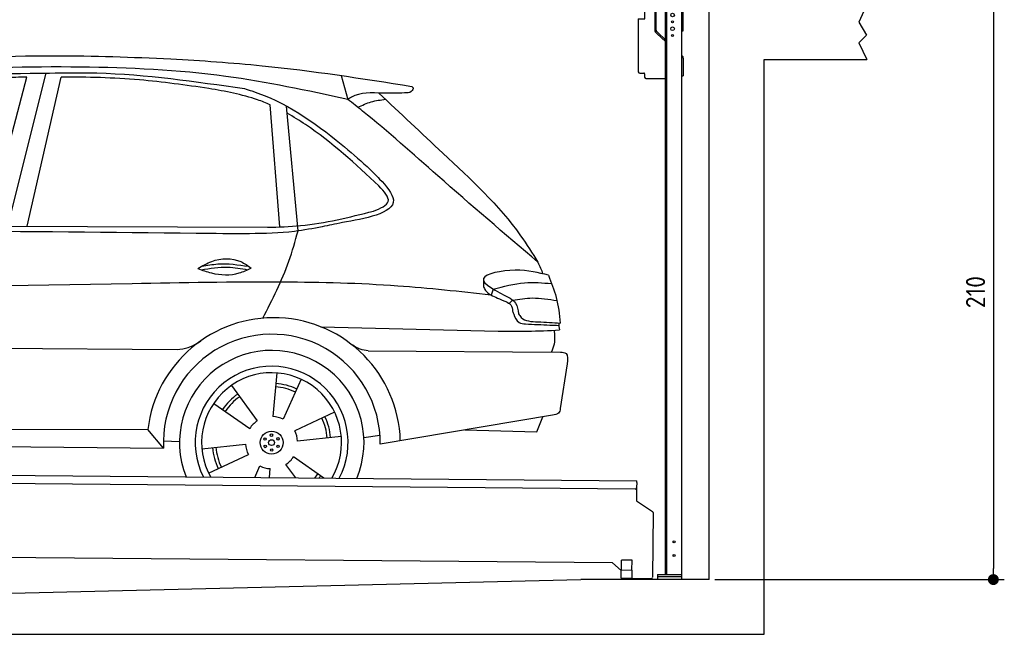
# Model space of a CAD drawing. Header units: millimetres. Extents: x -411 to 6777, y 0 to 6727.
# Tile 5 of 6: x 3183 to 6777, y 0 to 2245. Entities that reach past the tile are written whole.
import ezdxf

# ---------------------------------------------------------------- set-up
doc = ezdxf.new("R2010")
doc.units = ezdxf.units.MM
doc.layers.add('4', color=3, linetype='Continuous')
for name, color, linetype, lineweight in [('AM_0', 7, 'Continuous', 50), ('car', 10, 'Continuous', 25), ('Gebäude', 7, 'Continuous', 25), ('Plattform', 7, 'Continuous', 25), ('Ständer vorne', 7, 'Continuous', 25)]:
    doc.layers.add(name, color=color, linetype=linetype, lineweight=lineweight)
doc.styles.get("Standard").update_dxf_attribs({"font": 'ISOCP.SHX'})
doc.dimstyles.new('GEN-ISO', dxfattribs={"dimscale": 20, "dimtxt": 3.5, "dimasz": 2, "dimexe": 2, "dimexo": 1, "dimgap": 1.5, "dimtad": 1, "dimdec": 1, "dimlfac": 0.1, "dimdsep": 46, "dimtxsty": 'STANDARD', "dimblk": 'PUNKT', "dimcen": 2, "dimclrd": 256, "dimclre": 256, "dimclrt": 2, "dimadec": 0, "dimazin": 0, "dimtp": 0.1, "dimtm": 0.1, "dimtfac": 0.71, "dimtdec": 1, "dimtmove": 2, "dimatfit": 3, "dimldrblk": 'PUNKT', "dimfxl": 2, "dimtolj": 1, "dimarcsym": 0})

# ---------------------------------------------------------------- blocks, each defined once
blk = doc.blocks.new('PUNKT')
at = {"layer": '4', "color": 0, "linetype": 'ByBlock'}
blk.add_line((-0.5, 0), (-1, 0), dxfattribs=at)
at = {"layer": '4', "color": 0, "linetype": 'ByBlock', "const_width": 0.5}
blk.add_lwpolyline([(-0.25, 0, 1), (0.25, 0, 1)], format="xyb", close=True, dxfattribs=at)
blk = doc.blocks.new('*D69')
at = {"layer": '4', "lineweight": -2, "transparency": 16777216}
for p, q in [((6295.4, 2300), (6776.9, 2300)), ((6736.9, 2260), (6736.9, 240)), ((5720, 200), (6776.9, 200))]:
    blk.add_line(p, q, dxfattribs=at)
at = {"layer": 'Defpoints', "color": 0, "transparency": 16777216}
for p in [(6275.4, 2300), (5700, 200), (6736.9, 200)]:
    blk.add_point(p, dxfattribs=at)
at = {"layer": '4', "lineweight": -2, "transparency": 16777216, "xscale": 40, "yscale": 40, "zscale": 40}
for p, rotation in [((6736.9, 2300), 90), ((6736.9, 200), 270)]:
    blk.add_blockref('PUNKT', p, dxfattribs=dict(at, rotation=rotation))
at = {"layer": '4', "color": 2, "transparency": 16777216, "insert": (6671.9, 1250), "char_height": 70, "attachment_point": 5, "rotation": 90}
blk.add_mtext('210', dxfattribs=at)
blk = doc.blocks.new('UG Plattfrom Gl550')
at = {"layer": 'Plattform'}
for p, q in [((498.3, 603.8), (5435.1, 560.7)), ((5429.8, 530.7), (503, 573.7)), ((5435, 554.7), (5434.9, 535.7)), ((5435, 554.7), (5435.1, 560.7)), ((5434.9, 535.7), (5434.5, 488.2)), ((5434.5, 488.2), (5492.9, 448.7)), ((5495.1, 444.5), (5493, 208.2)), ((5347, 261.5), (621.4, 302.7)), ((5378.7, 233.7), (5347, 261.5)), ((5379.7, 235.2), (5380.1, 271.2)), ((5418.1, 270.8), (5380.1, 271.2)), ((5417.7, 234.8), (5418.1, 270.8)), ((5378.5, 205.2), (5378.7, 235.2)), ((5378.7, 235.2), (5418.7, 234.8)), ((5418.5, 204.8), (5418.7, 234.8)), ((5378.5, 205.2), (5418.5, 204.8)), ((5488, 203.2), (5414.8, 203.9))]:
    blk.add_line(p, q, dxfattribs=at)
for centre, radius, start, end in [((5429.9, 535.7), 5, 269.5, 359.5), ((5490.1, 444.5), 5, 359.5, 55.9134), ((5425.8, 243.8), 12, 227.6897, 228.0904), ((5414.9, 208.9), 5, 232.6301, 269.5), ((5488, 208.2), 5, 269.5, 359.5)]:
    blk.add_arc(centre, radius, start, end, dxfattribs=at)
blk = doc.blocks.new('Car_UG')
at = {"layer": 'car'}
for p, q in [((4335.9, 2084.9), (4360.6, 1997.9)), ((3049.2, 1522.4), (3188.4, 2067.2)), ((3119.4, 1502.8), (3258.9, 2083.2)), ((3195.1, 1523.2), (3313.9, 2069.2)), ((4117.6, 1529.9), (4077.5, 1975.5)), ((4183.9, 1515.6), (4137.4, 1971.2)), ((2018.2, 1516.7), (4071.9, 1528)), ((4898.3, 1310.6), (4890.6, 1288.6)), ((4969.6, 1271), (4957.5, 1258.2)), ((4270.6, 1166.3), (4917.8, 1157)), ((1740.1, 1072.2), (3746.7, 1078.5)), ((4444, 1080.7), (5146, 1082.9)), ((5170.6, 1040), (5147.6, 876.4)), ((4111.2, 996.4), (4099.2, 836.6)), ((4200.6, 974.2), (4136.9, 827.1)), ((3946.4, 949.2), (4041.9, 820.4)), ((3882.4, 882.9), (4014.8, 792.6)), ((4324, 855.1), (4179.5, 785.6)), ((5119.5, 852.3), (4491.4, 739.8)), ((5062.9, 790.2), (5084.5, 846)), ((4799.7, 795), (5062.9, 790.2)), ((1832.9, 770.4), (3642.9, 784.6)), ((3701, 717.8), (3642.9, 784.6)), ((4349.4, 766.5), (4190.1, 748.2)), ((4431.8, 763.6), (4490.2, 772.9)), ((3700.2, 744), (3759.2, 742.7)), ((3840.9, 716.5), (4000.2, 734.8)), ((1770.2, 716.1), (3701, 717.8)), ((3866.3, 628), (4010.8, 697.5)), ((4287.7, 613.9), (4175.5, 690.5)), ((4035.1, 613.6), (4053.4, 655.9)), ((4184.6, 613.8), (4148.4, 662.6)), ((4088.6, 613.6), (4091.1, 646.4))]:
    blk.add_line(p, q, dxfattribs=at)
for centre, radius in [((4095.2, 741.5), 41.9), ((4071.2, 754.5), 4.46), ((4094.4, 768.7), 4.46), ((4118.3, 755.7), 4.46), ((4072, 727.3), 4.46), ((4095.1, 741.5), 10.7), ((4095.9, 714.3), 4.46), ((4119, 728.6), 4.46)]:
    blk.add_circle(centre, radius, dxfattribs=at)
for centre, radius, start, end in [((4102.8, 735.3), 462.5, 2.1852, 173.8782), ((4095.8, 741.9), 395.6, 359.6869, 183.4999), ((4095.8, 741.9), 336.7, 337.6776, 202.4775), ((4095.2, 741.5), 279.1, 332.8088, 207.3462), ((4095.2, 741.5), 255.4, 330.0358, 210.1193), ((4095.1, 741.5), 204, 65.3726, 86.5671), ((4095.2, 741.5), 216.3, 65.4485, 86.5251), ((4095.2, 741.5), 216.3, 125.4485, 146.5251), ((4095.1, 741.5), 204, 125.3726, 146.5671), ((4095.2, 741.5), 95.2, 64.034, 87.5844), ((4095.1, 741.5), 204, 5.3726, 26.5671), ((4095.1, 741.5), 216.3, 5.4485, 26.5251), ((4095.2, 741.5), 95.2, 124.034, 147.5844), ((4095.1, 741.5), 95.2, 4.034, 27.5844), ((4095.1, 741.5), 216.3, 185.4485, 206.5251), ((4095.1, 741.5), 204, 185.3726, 206.5671), ((4095.1, 741.5), 95.2, 184.034, 207.5844), ((4095.1, 741.5), 95.2, 304.034, 327.5844), ((4095.1, 741.5), 95.2, 244.034, 267.5844), ((4095.1, 741.5), 204, 321.2555, 326.5671), ((4095.1, 741.5), 216.3, 323.8482, 326.5251)]:
    blk.add_arc(centre, radius, start, end, dxfattribs=at)
for points, knots in [([(2673.6, 2101.7), (2688.3, 2103.8), (2892.1, 2133.3), (3240, 2153.3), (3572.3, 2144.1), (3713.5, 2140.2)], [0, 0, 0, 0, 44.363443, 617.827051, 1041.677324, 1041.677324, 1041.677324, 1041.677324]), ([(3713.5, 2140.2), (3824.9, 2134), (4119.8, 2117.7), (4412.2, 2074.8), (4594.1, 2048)], [0, 0, 0, 0, 334.596694, 885.796742, 885.796742, 885.796742, 885.796742]), ([(4360.6, 1997.9), (4212.5, 2028.4), (3890.5, 2094.7), (3371.9, 2112.1), (2931.5, 2097.6), (2671.4, 2060.7), (2598.4, 2050.4)], [0, 0, 0, 0, 452.969864, 984.660554, 1551.463157, 1772.575196, 1772.575196, 1772.575196, 1772.575196]), ([(2694.7, 2041.5), (2699.6, 2042.3), (2889.8, 2073.3), (3138.1, 2082), (3380.2, 2085), (3434.7, 2085.7)], [0, 0, 0, 0, 14.958905, 578.066478, 741.647169, 741.647169, 741.647169, 741.647169]), ([(3434.7, 2085.7), (3437.6, 2085.6), (3621.2, 2082.5), (3803.6, 2057.8), (3983, 2033.5)], [0, 0, 0, 0, 8.707457, 550.797583, 550.797583, 550.797583, 550.797583]), ([(3188.4, 2067.2), (3174.9, 2066.9), (3075.5, 2064.8), (2904.7, 2061.4), (2749, 2038.7), (2678.4, 2028.4)], [666.326512, 666.326512, 666.326512, 666.326512, 706.624571, 964.215873, 1178.205668, 1178.205668, 1178.205668, 1178.205668]), ([(3853, 2032.7), (3768.5, 2043.9), (3589.5, 2067.6), (3409.2, 2070), (3313.9, 2069.2)], [0, 0, 0, 0, 255.50817, 540.950796, 540.950796, 540.950796, 540.950796]), ([(4077.5, 1975.5), (4062.4, 1982), (3990.2, 2009.7), (3913.4, 2022.6), (3853, 2032.7)], [496.692868, 496.692868, 496.692868, 496.692868, 546.059875, 728.869941, 728.869941, 728.869941, 728.869941]), ([(3983, 2033.5), (3992.1, 2030.8), (4122.8, 1993.1), (4274.9, 1889.8), (4402.4, 1780.6), (4434, 1753.4)], [0, 0, 0, 0, 28.300877, 407.953602, 533.273686, 533.273686, 533.273686, 533.273686]), ([(4567.3, 2023.6), (4540.9, 2022.8), (4476.9, 2020.7), (4400.8, 2025.5), (4365, 2000.8), (4360.6, 1997.9)], [0, 0, 0, 0, 80.522652, 194.664465, 210.337598, 210.337598, 210.337598, 210.337598]), ([(4474.2, 2022.3), (4552.5, 1949.8), (4731.7, 1783.9), (4944.6, 1591.7), (5039.9, 1442.6), (5060.7, 1410)], [0, 0, 0, 0, 320.576675, 734.270248, 850.262502, 850.262502, 850.262502, 850.262502]), ([(4594.1, 2048), (4595.8, 2046.4), (4601.5, 2041.3), (4590, 2023.4), (4576.1, 2023.5), (4567.3, 2023.6)], [0, 0, 0, 0, 6.503563, 21.332115, 46.748977, 46.748977, 46.748977, 46.748977]), ([(5060.7, 1410), (4937.4, 1513.5), (4721.5, 1694.6), (4492.8, 1896.3), (4378.8, 1983.9), (4360.6, 1997.9)], [0, 0, 0, 0, 483.056147, 845.367922, 914.230443, 914.230443, 914.230443, 914.230443]), ([(4397.3, 1969.6), (4413.3, 1977.2), (4445.4, 1992.5), (4480.7, 1997.3), (4498.4, 1999.8)], [0, 0, 0, 0, 52.794285, 106.128892, 106.128892, 106.128892, 106.128892]), ([(4477.3, 1683.1), (4391, 1761.8), (4285.5, 1857.9), (4162.9, 1932.5), (4140.1, 1944.9)], [0, 0, 0, 0, 349.622047, 427.224064, 427.224064, 427.224064, 427.224064]), ([(4434, 1753.4), (4448.8, 1739.2), (4484.5, 1704.7), (4586.9, 1590.1), (4379.5, 1555.8), (4295.1, 1537.1), (4272.3, 1532)], [0, 0, 0, 0, 64.508303, 155.959603, 359.557587, 434.696523, 434.696523, 434.696523, 434.696523]), ([(4458.1, 1590.9), (4483.4, 1601.3), (4534.4, 1622.3), (4496.5, 1662.7), (4477.3, 1683.1)], [0, 0, 0, 0, 64.897781, 131.027998, 131.027998, 131.027998, 131.027998]), ([(4071.9, 1528), (4112.5, 1529.5), (4243.4, 1534.4), (4370.4, 1567.8), (4458.1, 1590.9)], [0, 0, 0, 0, 121.545303, 392.179354, 392.179354, 392.179354, 392.179354]), ([(4272.3, 1532), (4238.6, 1525.2), (4151.2, 1507.4), (3996.6, 1502.9), (3876.9, 1502.8), (3811.9, 1502.7)], [0, 0, 0, 0, 103.03135, 267.243941, 462.405232, 462.405232, 462.405232, 462.405232]), ([(4058.7, 1195.7), (4092.8, 1264.2), (4144, 1367.4), (4173.9, 1478.4), (4183.9, 1515.6)], [0, 0, 0, 0, 228.776239, 344.156953, 344.156953, 344.156953, 344.156953]), ([(3820.1, 1374.7), (3836.1, 1384.5), (3882.2, 1412.9), (3960.6, 1416.3), (4001.7, 1386.9), (4013.7, 1378.2)], [0, 0, 0, 0, 56.386158, 162.852709, 206.792536, 206.792536, 206.792536, 206.792536]), ([(3820.1, 1374.7), (3836.1, 1368.8), (3884.3, 1351.8), (3955.1, 1349.6), (3999.8, 1371.4), (4013.7, 1378.2)], [5.208578, 5.208578, 5.208578, 5.208578, 44.198582, 121.455021, 156.55166, 156.55166, 156.55166, 156.55166]), ([(3831.8, 1370.5), (3864.2, 1375.9), (3920.8, 1385.4), (3977.2, 1376.6), (4001.3, 1372.3)], [0, 0, 0, 0, 73.878693, 129.282646, 129.282646, 129.282646, 129.282646]), ([(3833.7, 1383), (3853.2, 1386.9), (3909.6, 1397.4), (3966.9, 1390.2), (4004.3, 1384.9)], [7.57653, 7.57653, 7.57653, 7.57653, 52.544532, 137.659237, 137.659237, 137.659237, 137.659237]), ([(5099.2, 1362.9), (5063.2, 1372.1), (4992.3, 1390.4), (4805.8, 1355.3), (4908.8, 1303.6), (4960.9, 1277.5)], [0, 0, 0, 0, 123.107987, 242.156921, 363.520645, 363.520645, 363.520645, 363.520645]), ([(4898.3, 1310.6), (4936.2, 1321), (5006.1, 1340.2), (5078.4, 1335.2), (5111.5, 1332.8)], [0, 0, 0, 0, 116.874908, 215.743745, 215.743745, 215.743745, 215.743745]), ([(5099.2, 1362.9), (5110.2, 1336.4), (5133.4, 1280.6), (5140.7, 1220.6), (5144.6, 1189)], [0, 0, 0, 0, 85.533017, 180.427109, 180.427109, 180.427109, 180.427109]), ([(4890.6, 1288.6), (4777.2, 1299.9), (4524.7, 1325.1), (4086.9, 1331.2), (2954.4, 1298.1), (1961.1, 1279.8), (1151.4, 1264.8)], [0, 0, 0, 0, 341.879851, 760.963773, 1312.001547, 3741.308129, 3741.308129, 3741.308129, 3741.308129]), ([(4862.9, 1319.5), (4865.2, 1314.5), (4874.7, 1293.5), (4909.3, 1280.6), (4934.5, 1269.4), (4944.4, 1265)], [0, 0, 0, 0, 16.389871, 67.796127, 100.528992, 100.528992, 100.528992, 100.528992]), ([(4944.4, 1265), (4951.5, 1261.9), (4966.4, 1255.3), (4968.7, 1239.1), (4969.9, 1230.6)], [0, 0, 0, 0, 21.842303, 45.682515, 45.682515, 45.682515, 45.682515]), ([(4960.9, 1277.5), (4968.3, 1272.2), (4986.9, 1258.9), (4989.7, 1235.6), (4991.3, 1221.5)], [0, 0, 0, 0, 26.318616, 66.284673, 66.284673, 66.284673, 66.284673]), ([(4969.6, 1271), (4993.5, 1274.9), (5047.4, 1283.8), (5101.5, 1275.3), (5131.6, 1270.6)], [0, 0, 0, 0, 72.240439, 162.98683, 162.98683, 162.98683, 162.98683]), ([(4969.9, 1230.6), (4971.3, 1226.9), (4976.6, 1212.2), (4987.9, 1187), (5008.8, 1185.3), (5017.3, 1184.6)], [0, 0, 0, 0, 11.944086, 47.503692, 71.615823, 71.615823, 71.615823, 71.615823]), ([(4991.3, 1221.5), (4994.4, 1216.8), (5009.2, 1193.9), (5071.6, 1192.8), (5118.3, 1190.3), (5144.6, 1189)], [0, 0, 0, 0, 16.485849, 80.052138, 161.961551, 161.961551, 161.961551, 161.961551]), ([(4917.8, 1157), (4953.4, 1157.1), (5028, 1157.2), (5102.4, 1161.4), (5141.4, 1163.6)], [0, 0, 0, 0, 106.769841, 223.734473, 223.734473, 223.734473, 223.734473]), ([(5017.3, 1184.6), (5047, 1183.3), (5087.6, 1181.6), (5128.2, 1180.5), (5139.1, 1180.2)], [0, 0, 0, 0, 89.235627, 121.835134, 121.835134, 121.835134, 121.835134]), ([(5113.8, 1082.8), (5117.8, 1092.8), (5128.1, 1118.3), (5125.3, 1145.8), (5123.5, 1162.6)], [0, 0, 0, 0, 32.021295, 81.392264, 81.392264, 81.392264, 81.392264]), ([(3746.7, 1078.5), (3760.6, 1080), (3792.1, 1083.3), (3818.5, 1101.2), (3833.3, 1111.2)], [0, 0, 0, 0, 41.31295, 93.783848, 93.783848, 93.783848, 93.783848]), ([(4444, 1080.7), (4434.2, 1081.8), (4410.6, 1084.4), (4390.9, 1098), (4379.4, 1105.9)], [0, 0, 0, 0, 29.123879, 70.238093, 70.238093, 70.238093, 70.238093]), ([(5146, 1082.9), (5154, 1082.2), (5176.2, 1080.2), (5172.8, 1055.8), (5170.6, 1040)], [0, 0, 0, 0, 21.151799, 59.232385, 59.232385, 59.232385, 59.232385]), ([(5147.6, 876.4), (5146.4, 870.2), (5143.5, 855.6), (5128.3, 853.5), (5119.5, 852.3)], [0, 0, 0, 0, 17.391955, 40.853649, 40.853649, 40.853649, 40.853649])]:
    blk.add_open_spline(points, degree=3, knots=knots, dxfattribs=at)
for points in [[(3811.9, 1502.7), (3190.9, 1502.8), (2569.9, 1502.9), (1948.9, 1503)], [(5060.7, 1410), (5067, 1396), (5073.2, 1382), (5079.3, 1367.9)], [(4862.1, 1344.7), (4862.4, 1336.3), (4862.6, 1327.9), (4862.9, 1319.5)], [(5137.6, 1189.4), (5139.1, 1180.8), (5140.3, 1172.2), (5141.4, 1163.6)]]:
    blk.add_open_spline(points, degree=3, dxfattribs=at)
blk = doc.blocks.new('Ständer_vornr_GT210')
at = {"layer": 'Ständer vorne'}
for p, q in [((5465, 2248), (5465.2, 2278)), ((5465.2, 2278), (5501, 2277.7)), ((5501, 2290), (5501, 2207.2)), ((5506.1, 2207.2), (5506.1, 2290)), ((5595, 2300), (5511, 2300)), ((5595.1, 2295), (5511.1, 2295)), ((5511.2, 2295), (5511.2, 2287)), ((5511.2, 2287), (5600, 2287)), ((5540, 218), (5540, 2287)), ((5540, 2282), (5600, 2282)), ((5545, 218), (5545, 2282)), ((5600, 200), (5600, 2290)), ((5605, 2204), (5605, 2290)), ((5441, 2248.2), (5441, 2055)), ((5441, 2248.2), (5465, 2248)), ((5510.3, 2193.9), (5504.1, 2200)), ((5507.6, 2203.7), (5512.7, 2198.6)), ((5510.3, 2193.9), (5539.8, 2165)), ((5512.7, 2198.6), (5540, 2171.8)), ((5600, 2204), (5605, 2204)), ((5600, 2114), (5602, 2112.1)), ((5605, 2104.9), (5605, 2040)), ((5446, 2050), (5461.5, 2050)), ((5464, 2047.5), (5464, 2035)), ((5469, 2030), (5540, 2030)), ((5600, 2040), (5605, 2040)), ((5511, 218), (5600, 218)), ((5511, 218), (5511, 200)), ((5600, 210), (5511, 210)), ((5600, 200), (5511, 200))]:
    blk.add_line(p, q, dxfattribs=at)
for centre, radius in [((5566, 2262), 6.5), ((5566, 2237), 3.7), ((5566, 2212), 6.5), ((5566, 2187), 3.7), ((5571.4, 338), 3.7), ((5571.4, 288), 3.7)]:
    blk.add_circle(centre, radius, dxfattribs=at)
for centre, radius, start, end in [((5511.1, 2289.9), 10.1, 90.1445, 179.6512), ((5511.1, 2290), 5, 90, 180), ((5595, 2290), 10, 0, 90), ((5595, 2290), 5, 0, 90), ((5511.1, 2207.2), 10.1, 180, 225.5525), ((5511.1, 2207.2), 5, 179.6711, 225.5525), ((5595, 2104.9), 10, 0, 45.8814), ((5446, 2055), 5, 180, 270), ((5461.5, 2047.5), 2.5, 0, 90), ((5469, 2035), 5, 180, 270)]:
    blk.add_arc(centre, radius, start, end, dxfattribs=at)
blk = doc.blocks.new('Gebäude_365_GT210')
at = {"layer": 'Gebäude'}
for p, q in [((6275.4, 2300), (6246.4, 2235.9)), ((6246.4, 2235.9), (6274.3, 2188)), ((6274.3, 2188), (6246.4, 2161)), ((6246.4, 2161), (6275.4, 2100)), ((5900, 0), (5900, 2100)), ((5900, 2100), (6275.4, 2100)), ((3000, 146.1), (5231.6, 200)), ((5700, 200), (5231.6, 200)), ((0, 0), (5900, 0))]:
    blk.add_line(p, q, dxfattribs=at)
blk.add_lwpolyline([(5700, 200), (5700, 200), (5700, 2300)], dxfattribs=at)

msp = doc.modelspace()

# ---------------------------------------------------------------- block references
at = {"layer": 'AM_0', "rotation": 359.4224719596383}
msp.add_blockref('Car_UG', (0, 0), dxfattribs=at)
at = {"layer": 'Gebäude'}
msp.add_blockref('Gebäude_365_GT210', (0, 0), dxfattribs=at)
at = {"layer": 'Plattform'}
msp.add_blockref('UG Plattfrom Gl550', (0, 0), dxfattribs=at)
at = {"layer": 'Ständer vorne'}
msp.add_blockref('Ständer_vornr_GT210', (0, 0), dxfattribs=at)

# ---------------------------------------------------------------- dimensions: what is measured, and where the dimension line sits
at = {"layer": '4'}
dim = msp.add_linear_dim(base=(6736.86, 200), p1=(6275.45, 2300), p2=(5700, 200), angle=90, dimstyle='GEN-ISO', override={"dimtdec": 3, "dimtolj": 0}, dxfattribs=at)
dim.commit()
dim.dimension.update_dxf_attribs({"geometry": '*D69', "text_midpoint": (6671.85, 1250)})

doc.saveas('drawing.dxf')
